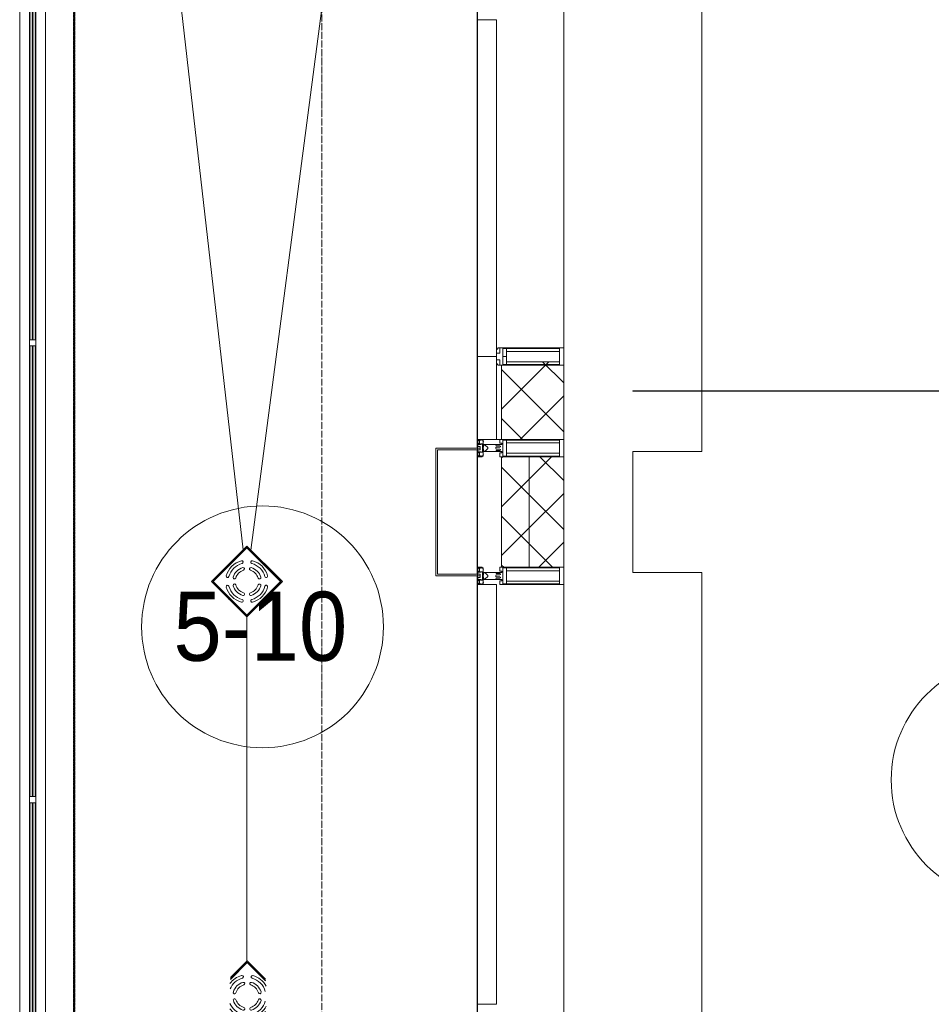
# Model space of a CAD drawing. Header units: millimetres. Extents: x 5617 to 132318, y 7718 to 193536.
# Tile 17 of 81: x 27186 to 29825, y 26575 to 29425. Entities that reach past the tile are written whole.
import ezdxf

# ---------------------------------------------------------------- set-up
doc = ezdxf.new("R2010")
doc.units = ezdxf.units.MM
for name, pattern in [('Линия сетки', [25, 20, -2.5, 0, -2.5]), ('Штрих_3_1_5_', [4.5, 3, -1.5]), ('Штриховая_ш3 п1_5', [4.5, 3, -1.5])]:
    doc.linetypes.add(name, pattern=pattern)
doc.layers.add('_Разделитель помещений_', color=4, linetype='Штриховая_ш3 п1_5', lineweight=40, true_color=0x00ffff)
for name, color, linetype, lineweight in [('Арматура трубопроводов', 7, 'Continuous', 18), ('Балясины', 7, 'Continuous', 30), ('Импосты витража', 7, 'Continuous', 18), ('Колонны', 7, 'Continuous', 18), ('Марки помещений', 7, 'Continuous', 20), ('Ограждение', 7, 'Continuous', 18), ('Оси', 7, 'Continuous', 9), ('Панели витража', 7, 'Continuous', 18), ('Перекрытия', 7, 'Continuous', 18), ('Поручни', 7, 'Continuous', 18), ('Сантехнические приборы', 7, 'Continuous', 18), ('Стены', 7, 'Continuous', 18), ('Стены разрез', 7, 'Continuous', 40), ('Стены штриховка', 7, 'Continuous', 40), ('Элементы узлов', 7, 'Continuous', 18)]:
    doc.layers.add(name, color=color, linetype=linetype, lineweight=lineweight)
doc.styles.add('Arial_3', font='arial.ttf', dxfattribs={"width": 0.9, "height": 200})
pattern_1 = [(45, (0, 0), (-70.71068, 70.71068), []), (135, (0, 0), (-70.71068, -70.71068), [])]

# ---------------------------------------------------------------- blocks, each defined once
blk = doc.blocks.new('135_SLK_K4_AR_rvt-1-МКСС_К4_L13_45_000_')
at = {"layer": '_Разделитель помещений_', "color": 131, "linetype": 'Штрих_3_1_5_', "true_color": 0xaaffff}
for p, q in [((94432.5, 32817.5), (94432.5, 25882.5)), ((94432.5, 25882.5), (94432.5, 32817.5))]:
    blk.add_line(p, q, dxfattribs=at)
at = {"layer": 'Перекрытия', "color": 253, "true_color": 0xaaaaaa}
for p, q in [((96249.8, 29450), (96249.8, 28175)), ((96249.8, 28175), (96049.8, 28175)), ((96049.8, 28175), (96049.8, 27825)), ((96049.8, 27825), (96249.8, 27825)), ((96249.8, 27825), (96249.8, 26550))]:
    blk.add_line(p, q, dxfattribs=at)
at = {"layer": 'Стены', "color": 253, "true_color": 0xaaaaaa}
for p, q in [((96249.8, 28350.4), (96050, 28350.4)), ((96050, 28350.4), (98950, 28350.4)), ((96050, 28349.6), (96050, 28350.4)), ((96050, 28349.6), (96050, 28350.4)), ((98950, 28349.6), (96050, 28349.6)), ((96050, 28349.6), (96249.8, 28349.6))]:
    blk.add_line(p, q, dxfattribs=at)
blk = doc.blocks.new('Ограждение - 18Lx18W-7431883-МКСС_К4_L13_45_000_')
at = {"layer": 'Балясины', "color": 253, "lineweight": 5, "true_color": 0xaaaaaa}
for p, q in [((9, 9), (-9, 9)), ((-9, 9), (-9, -9)), ((9, -9), (9, 9)), ((-9, -9), (9, -9))]:
    blk.add_line(p, q, dxfattribs=at)
blk = doc.blocks.new('Ограждение - Ограждение-5832313-МКСС_К4_L13_45_000_')
at = {"layer": 'Ограждение', "lineweight": 5}
h = blk.add_hatch(color=256, dxfattribs=at)
h.paths.add_polyline_path([(11554, 10445.5), (11562, 10445.5), (11562, 11758.5), (11554, 11758.5), (11554, 11144.1)])
h.paths.add_polyline_path([(11554, 11776.5), (11562, 11776.5), (11562, 13080.5), (11554, 13080.5), (11554, 12340)])
h.paths.add_polyline_path([(11554, 13098.5), (11562, 13098.5), (11562, 14411.5), (11554, 14411.5), (11554, 13535.9)])
h = blk.add_hatch(color=256, dxfattribs=at)
h.paths.add_polyline_path([(11563, 10445.5), (11571, 10445.5), (11571, 11758.5), (11563, 11758.5), (11563, 11144.1)])
h.paths.add_polyline_path([(11563, 11776.5), (11571, 11776.5), (11571, 13080.5), (11563, 13080.5), (11563, 12340)])
h.paths.add_polyline_path([(11563, 13098.5), (11571, 13098.5), (11571, 14411.5), (11563, 14411.5), (11563, 13535.9)])
at = {"layer": 'Поручни', "color": 253, "lineweight": 5, "true_color": 0xaaaaaa}
for p, q in [((11525, 10445.5), (11525, 14411.5)), ((11525, 14411.5), (11553.5, 14411.5)), ((11553.5, 13098.5), (11553.5, 14411.5)), ((11562, 14411.5), (11554, 14411.5)), ((11554, 14411.5), (11554, 13098.5)), ((11562, 13098.5), (11562, 14411.5)), ((11562, 14411.5), (11563, 14411.5)), ((11571, 14411.5), (11563, 14411.5)), ((11563, 14411.5), (11563, 13098.5)), ((11571, 13098.5), (11571, 14411.5)), ((11571.5, 13098.5), (11571.5, 14411.5)), ((11571.5, 14411.5), (11600, 14411.5)), ((11600, 14411.5), (11600, 10445.5)), ((11553.5, 11776.5), (11553.5, 13080.5)), ((11554, 13080.5), (11554, 11776.5)), ((11562, 11776.5), (11562, 13080.5)), ((11563, 13080.5), (11563, 11776.5)), ((11571, 11776.5), (11571, 13080.5)), ((11571.5, 11776.5), (11571.5, 13080.5)), ((11553.5, 10445.5), (11553.5, 11758.5)), ((11554, 11758.5), (11554, 10445.5)), ((11562, 10445.5), (11562, 11758.5)), ((11563, 11758.5), (11563, 10445.5)), ((11571, 10445.5), (11571, 11758.5)), ((11571.5, 10445.5), (11571.5, 11758.5)), ((11553.5, 10445.5), (11525, 10445.5)), ((11554, 10445.5), (11562, 10445.5)), ((11563, 10445.5), (11562, 10445.5)), ((11563, 10445.5), (11571, 10445.5)), ((11600, 10445.5), (11571.5, 10445.5))]:
    blk.add_line(p, q, dxfattribs=at)
at = {"rotation": 180}
for p in [(11562.5, 13089.5), (11562.5, 11767.5)]:
    blk.add_blockref('Ограждение - 18Lx18W-7431883-МКСС_К4_L13_45_000_', p, dxfattribs=at)
blk = doc.blocks.new('A_SLK_PAN_Type1 - Прямой тип панели-6537248-МКСС_К4_L13_45_000_')
at = {"layer": 'Колонны', "lineweight": 5}
for p, q in [((-185, 120), (185, 120)), ((-185, 0), (-185, 120)), ((-180, 115), (-180, 0)), ((180, 115), (-180, 115)), ((180, 0), (180, 115)), ((185, 120), (185, 0)), ((-180, 0), (-185, 0)), ((185, 0), (180, 0))]:
    blk.add_line(p, q, dxfattribs=at)
blk = doc.blocks.new('System Panel - A_PAN_Glass-7493331-МКСС_К4_L13_45_000_')
at = {"layer": 'Панели витража', "color": 253, "lineweight": 5, "true_color": 0xaaaaaa}
for p, q in [((473.5, 55), (-487.5, 55)), ((-487.5, 55), (-487.5, 0)), ((487.5, 0), (487.5, 55)), ((-487.5, 0), (487.5, 0))]:
    blk.add_line(p, q, dxfattribs=at)
blk = doc.blocks.new('Rectangular Mullion - R_StandardFrame_50Wx250H-4674740-МКСС_К4_L13_45_000_')
at = {"layer": 'Импосты витража', "color": 253, "lineweight": 5, "true_color": 0xaaaaaa}
for p, q in [((95600, 20320), (95600, 20680)), ((95850, 20660), (95850, 20685)), ((95850, 20315), (95850, 20340))]:
    blk.add_line(p, q, dxfattribs=at)
blk = doc.blocks.new('Rectangular Mullion - 50Wx250H-2623690-МКСС_К4_L13_45_000_')
at = {"layer": 'Элементы узлов', "color": 253, "lineweight": 5, "true_color": 0xaaaaaa}
for p, q in [((-25, 65.2), (-25, 250)), ((-25, 250), (0, 250)), ((-23, 237.3), (0, 237.3)), ((-23, 237.3), (-23, 73.6)), ((-14.9, 84), (-14.9, 237.3)), ((25, 250), (0, 250)), ((23, 237.3), (0, 237.3)), ((14.9, 84), (14.9, 237.3)), ((23, 237.3), (23, 73.6)), ((25, 65.2), (25, 250)), ((-14, 65.2), (-25, 65.2)), ((0, 84), (-23, 84)), ((-0.5, 73.6), (-23, 73.6)), ((-14, 71.3), (-14, 65.2)), ((-10, 71.3), (-14, 71.3)), ((-10, 53), (-10, 71.3)), ((-7, 65.2), (-5.9, 67.3)), ((-7, 65.2), (-7, 54.7)), ((-4.1, 67.3), (-5.9, 67.3)), ((-4.1, 67.3), (-2.9, 65.1)), ((-2.9, 65.1), (-2.9, 54.6)), ((0, 84), (23, 84)), ((0.5, 73.6), (23, 73.6)), ((4.1, 67.3), (2.9, 65.1)), ((2.9, 65.1), (2.9, 54.6)), ((4.1, 67.3), (5.9, 67.3)), ((7, 65.2), (5.9, 67.3)), ((7, 65.2), (7, 54.7)), ((10, 71.3), (14, 71.3)), ((10, 53), (10, 71.3)), ((14, 71.3), (14, 65.2)), ((14, 65.2), (25, 65.2)), ((-8.7, 53), (-10, 53)), ((-10, 53), (-10, 17)), ((-8.7, 53), (-7, 54.7)), ((-8.5, 23), (-1.5, 30)), ((-1.3, 53), (-2.9, 54.6)), ((-1.5, 30), (0, 30)), ((0, 53), (-1.3, 53)), ((0, 53), (1.3, 53)), ((1.5, 30), (0, 30)), ((1.3, 53), (2.9, 54.6)), ((8.5, 23), (1.5, 30)), ((8.7, 53), (7, 54.7)), ((8.7, 53), (10, 53)), ((10, 53), (10, 17)), ((-23.8, 14.6), (-25, 14.2)), ((-25, 0), (-25, 14.2)), ((-22.3, 17), (-23.8, 17)), ((-23.8, 17), (-23.8, 14.6)), ((-22.5, 10.6), (-23.8, 14.6)), ((-22.5, 10.6), (-23.7, 9.9)), ((-23.7, 1.3), (-23.7, 9.9)), ((-23.7, 1.3), (-11.8, 1.3)), ((-23.2, 10.2), (-22.5, 8)), ((-22.5, 8), (-22.5, 4.5)), ((-21.3, 4.5), (-22.5, 4.5)), ((-22.3, 17), (-22.3, 16)), ((-22.3, 16), (-21.3, 16)), ((-19, 17.6), (-21.3, 16)), ((-21.3, 4.5), (-21.3, 6.5)), ((-21.3, 6.5), (-14.2, 6.5)), ((-18.4, 16.6), (-19, 17.6)), ((-7.4, 16.6), (-18.4, 16.6)), ((-14.2, 6.5), (-14.2, 4.5)), ((-13.2, 4.5), (-14.2, 4.5)), ((-13.2, 4.5), (-12.2, 7.2)), ((-12.7, 7.6), (-11.3, 11.4)), ((-12.7, 7.6), (-11.8, 6.9)), ((-12.2, 9), (-12.2, 14.8)), ((-12.2, 14.8), (0, 14.8)), ((-11.8, 1.3), (-11.8, 6.9)), ((-10.5, 11.2), (-11.3, 11.4)), ((-10.5, 1.5), (-10.5, 11.2)), ((-4.8, 1.5), (-10.5, 1.5)), ((-10, 17), (-7.5, 17)), ((-8.5, 18.5), (-8.5, 23)), ((-7.5, 18.5), (-8.5, 18.5)), ((-7.5, 17), (-7.5, 18.5)), ((-7.4, 18), (-7.4, 16.6)), ((-2.6, 18), (-7.4, 18)), ((0, 8), (-4.8, 8)), ((-4.8, 1.5), (-4.8, 8)), ((-2.6, 18), (-2.6, 16.8)), ((-2.6, 16.8), (0, 16.8)), ((2.6, 16.8), (0, 16.8)), ((0, 14.8), (0, 16.8)), ((0, 14.8), (0, 16.8)), ((12.2, 14.8), (0, 14.8)), ((0, 0), (0, 8)), ((0, 8), (4.8, 8)), ((0, 0), (0, 8)), ((2.6, 18), (2.6, 16.8)), ((2.6, 18), (7.4, 18)), ((4.8, 1.5), (4.8, 8)), ((4.8, 1.5), (10.5, 1.5)), ((7.4, 18), (7.4, 16.6)), ((7.4, 16.6), (18.4, 16.6)), ((7.5, 18.5), (8.5, 18.5)), ((7.5, 17), (7.5, 18.5)), ((10, 17), (7.5, 17)), ((8.5, 18.5), (8.5, 23)), ((10.5, 11.2), (11.3, 11.4)), ((10.5, 1.5), (10.5, 11.2)), ((12.7, 7.6), (11.3, 11.4)), ((12.7, 7.6), (11.8, 6.9)), ((11.8, 1.3), (11.8, 6.9)), ((23.7, 1.3), (11.8, 1.3)), ((12.2, 9), (12.2, 14.8)), ((13.2, 4.5), (12.2, 7.2)), ((13.2, 4.5), (14.2, 4.5)), ((21.3, 6.5), (14.2, 6.5)), ((14.2, 6.5), (14.2, 4.5)), ((18.4, 16.6), (19, 17.6)), ((19, 17.6), (21.3, 16)), ((22.3, 16), (21.3, 16)), ((21.3, 4.5), (21.3, 6.5)), ((21.3, 4.5), (22.5, 4.5)), ((22.3, 17), (22.3, 16)), ((22.3, 17), (23.8, 17)), ((22.5, 10.6), (23.8, 14.6)), ((22.5, 10.6), (23.7, 9.9)), ((23.2, 10.2), (22.5, 8)), ((22.5, 8), (22.5, 4.5)), ((23.7, 1.3), (23.7, 9.9)), ((23.8, 17), (23.8, 14.6)), ((23.8, 14.6), (25, 14.2)), ((25, 0), (25, 14.2)), ((-25, 0), (0, 0)), ((25, 0), (0, 0))]:
    blk.add_line(p, q, dxfattribs=at)
for centre, start, end in [((-0.5, 73.1), 360, 90), ((0.5, 73.1), 90, 180)]:
    blk.add_arc(centre, 0.5, start, end, dxfattribs=at)
blk = doc.blocks.new('System Panel - A_PAN_Glass-7492433-МКСС_К4_L13_45_000_')
at = {"layer": 'Панели витража', "color": 253, "lineweight": 5, "true_color": 0xaaaaaa}
for p, q in [((607.5, 55), (-607.5, 55)), ((-607.5, 55), (-607.5, 0)), ((607.5, 0), (607.5, 55)), ((-607.5, 0), (607.5, 0))]:
    blk.add_line(p, q, dxfattribs=at)
blk = doc.blocks.new('Rectangular Mullion - R_StandardFrame_50Wx250H-5822618-МКСС_К4_L13_45_000_')
at = {"layer": 'Импосты витража', "color": 253, "lineweight": 5, "true_color": 0xaaaaaa}
for p, q in [((95600, 27790), (95600, 27815)), ((95850, 26550), (95850, 27815)), ((95600, 26552.5), (95600, 26575))]:
    blk.add_line(p, q, dxfattribs=at)
blk = doc.blocks.new('Rectangular Mullion - R_StandardFrame_50Wx250H-5866730-МКСС_К4_L13_45_000_')
at = {"layer": 'Импосты витража', "color": 253, "lineweight": 5, "true_color": 0xaaaaaa}
for p, q in [((95600, 29425), (95600, 29447.5)), ((95850, 28475), (95850, 29450))]:
    blk.add_line(p, q, dxfattribs=at)
blk = doc.blocks.new('Rectangular Mullion - R_StandardFrame_50Wx250H-5866731-МКСС_К4_L13_45_000_')
at = {"layer": 'Импосты витража', "color": 253, "lineweight": 5, "true_color": 0xaaaaaa}
for p, q in [((95600, 28185), (95600, 28210)), ((95850, 28185), (95850, 28210))]:
    blk.add_line(p, q, dxfattribs=at)
blk = doc.blocks.new('Rectangular Mullion - 50Wx250H-3927046-МКСС_К4_L13_45_000_')
at = {"layer": 'Элементы узлов', "color": 253, "lineweight": 5, "true_color": 0xaaaaaa}
for p, q in [((0, 250), (-25, 250)), ((-25, 250), (-25, 237.3)), ((-25, 65.2), (-25, 250)), ((-25, 250), (0, 250)), ((-23, 237.3), (0, 237.3)), ((-23, 237.3), (0, 237.3)), ((-23, 237.3), (-23, 73.6)), ((0, 237.3), (-14.9, 237.3)), ((-14.9, 237.3), (-14.9, 84)), ((-14.9, 84), (-14.9, 237.3)), ((25, 250), (0, 250)), ((25, 250), (0, 250)), ((14.9, 237.3), (0, 237.3)), ((0, 237.3), (23, 237.3)), ((23, 237.3), (0, 237.3)), ((14.9, 84), (14.9, 237.3)), ((14.9, 84), (14.9, 237.3)), ((23, 237.3), (23, 73.6)), ((25, 237.3), (25, 250)), ((25, 65.2), (25, 250)), ((-25, 73.6), (-25, 65.2)), ((-25, 65.2), (-25, 60.2)), ((-10, 65.2), (-25, 65.2)), ((-25, 65.2), (-25, 60.2)), ((-25, 65.2), (-10, 65.2)), ((-10, 65.2), (-25, 65.2)), ((0, 84), (-23, 84)), ((-23, 84), (-23, 73.6)), ((0, 84), (-23, 84)), ((-23, 73.6), (0, 73.6)), ((0, 73.6), (-23, 73.6)), ((-0.5, 73.6), (-23, 73.6)), ((-14.9, 84), (0, 84)), ((-10, 55), (-10, 65.2)), ((-10, 65.2), (-10, 55)), ((-10, 55), (-10, 65.2)), ((0, 84), (14.9, 84)), ((23, 84), (0, 84)), ((0, 84), (0, 73.6)), ((0, 84), (23, 84)), ((0, 73.6), (0, 84)), ((0, 73.6), (23, 73.6)), ((23, 73.6), (0, 73.6)), ((0.5, 73.6), (23, 73.6)), ((10, 65.2), (10, 55)), ((25, 65.2), (10, 65.2)), ((10, 55), (10, 65.2)), ((10, 65.2), (25, 65.2)), ((10, 65.2), (25, 65.2)), ((10, 55), (10, 65.2)), ((23, 73.6), (23, 84)), ((25, 65.2), (25, 73.6)), ((25, 65.2), (25, 60.2)), ((25, 60.2), (25, 65.2)), ((-10, 55), (-14, 55)), ((-14, 55), (-10, 55)), ((-10, 55), (0, 55)), ((0, 55), (-10, 55)), ((0, 55), (10, 55)), ((0, 55), (10, 55)), ((10, 55), (14, 55)), ((10, 55), (14, 55))]:
    blk.add_line(p, q, dxfattribs=at)
for centre, start, end in [((-14, 69.1), 218.9723, 270), ((-14, 69.1), 218.9723, 270), ((-14, 69.1), 218.9723, 270), ((14, 69.1), 270, 321.0277), ((14, 69.1), 270, 321.0277), ((14, 69.1), 270, 321.0277)]:
    blk.add_arc(centre, 14.1, start, end, dxfattribs=at)
blk = doc.blocks.new('HL_RU_balcony and terrace drain_HL5100T-A-200505 - HL_Трап для балконов и террас_HL5100T-7525323-МКСС_К4_L13_45_000_')
at = {"layer": 'Арматура трубопроводов', "color": 253, "lineweight": 5, "true_color": 0xaaaaaa}
for centre, radius, start, end in [((0, 0), 62, 72.513, 119.9633), ((0, 0), 62, 150.0367, 189.0812), ((-50.2, 29), 4, 330.0367, 150.0367), ((-29, 50.2), 4, 119.9633, 299.9633), ((0, 0), 54, 60.0367, 119.9633), ((-17.8, 33.6), 4, 117.8755, 297.8755), ((0, 0), 42, 62.1245, 117.8755), ((0, 0), 34, 62.1245, 117.8755), ((17.8, 33.6), 4, 242.1245, 62.1245), ((0, 0), 54, 150.0367, 201.9505), ((0, 0), 42, 152.1245, 207.8755), ((-33.6, 17.8), 4, 332.1245, 152.1245), ((0, 0), 34, 152.1245, 207.8755), ((33.6, 17.8), 4, 27.8755, 207.8755), ((0, 0), 34, 332.1245, 27.8755), ((0, 0), 42, 332.1245, 27.8755), ((0, 0), 54, 330.0367, 29.9633), ((0, 0), 62, 330.0367, 17.487), ((-33.6, -17.8), 4, 207.8755, 27.8755), ((33.6, -17.8), 4, 152.1245, 332.1245), ((50.2, -29), 4, 150.0367, 330.0367), ((-17.8, -33.6), 4, 62.1245, 242.1245), ((0, 0), 54, 247.4381, 299.9633), ((0, 0), 42, 242.1245, 297.8755), ((0, 0), 34, 242.1245, 297.8755), ((0, 0), 62, 260.9188, 299.9633), ((17.8, -33.6), 4, 297.8755, 117.8755), ((29, -50.2), 4, 299.9633, 119.9633)]:
    blk.add_arc(centre, radius, start, end, dxfattribs=at)
at = {"layer": 'Сантехнические приборы', "color": 253, "lineweight": 5, "true_color": 0xaaaaaa}
for p, q in [((-72.5, 3.6), (-72.5, 72.5)), ((2.7, 72.5), (-72.5, 72.5)), ((-70, 70), (-70, 1.1)), ((-70, 70), (5.2, 70)), ((6.2, 69), (-69, 69)), ((-69, 69), (-69, 0.1)), ((69, -28.1), (69, 6.2)), ((70, -27.3), (70, 5.2)), ((72.5, 2.7), (72.5, -24.6)), ((0.1, -69), (28.1, -69)), ((1.1, -70), (27.1, -70)), ((24.6, -72.5), (4.2, -72.5))]:
    blk.add_line(p, q, dxfattribs=at)
blk = doc.blocks.new('HL_RU_balcony and terrace drain_HL5100T-A-200505 - HL_Трап для балконов и террас_HL5100T-V100-МКСС_К4_L13_45_000_')
at = {"layer": 'Арматура трубопроводов', "color": 253, "lineweight": 5, "true_color": 0xaaaaaa}
for centre, radius, start, end in [((0, 0), 62, 60.0367, 119.9633), ((0, 0), 62, 150.0367, 209.9633), ((-50.2, 29), 4, 330.0367, 150.0367), ((-29, 50.2), 4, 119.9633, 299.9633), ((0, 0), 54, 60.0367, 119.9633), ((-17.8, 33.6), 4, 117.8755, 297.8755), ((0, 0), 42, 62.1245, 117.8755), ((0, 0), 34, 62.1245, 117.8755), ((17.8, 33.6), 4, 242.1245, 62.1245), ((29, 50.2), 4, 240.0367, 60.0367), ((50.2, 29), 4, 29.9633, 209.9633), ((0, 0), 62, 330.0367, 29.9633), ((0, 0), 54, 150.0367, 209.9633), ((0, 0), 42, 152.1245, 207.8755), ((-33.6, 17.8), 4, 332.1245, 152.1245), ((0, 0), 34, 152.1245, 207.8755), ((33.6, 17.8), 4, 27.8755, 207.8755), ((0, 0), 34, 332.1245, 27.8755), ((0, 0), 42, 332.1245, 27.8755), ((0, 0), 54, 330.0367, 29.9633), ((-50.2, -29), 4, 209.9633, 29.9633), ((-33.6, -17.8), 4, 207.8755, 27.8755), ((33.6, -17.8), 4, 152.1245, 332.1245), ((50.2, -29), 4, 150.0367, 330.0367), ((-29, -50.2), 4, 60.0367, 240.0367), ((0, 0), 62, 240.0367, 299.9633), ((0, 0), 54, 240.0367, 299.9633), ((-17.8, -33.6), 4, 62.1245, 242.1245), ((0, 0), 42, 242.1245, 297.8755), ((0, 0), 34, 242.1245, 297.8755), ((17.8, -33.6), 4, 297.8755, 117.8755), ((29, -50.2), 4, 299.9633, 119.9633)]:
    blk.add_arc(centre, radius, start, end, dxfattribs=at)
at = {"layer": 'Сантехнические приборы', "color": 253, "lineweight": 5, "true_color": 0xaaaaaa}
for p, q in [((-72.5, -72.5), (-72.5, 72.5)), ((72.5, 72.5), (-72.5, 72.5)), ((-70, 70), (-70, -70)), ((-70, 70), (70, 70)), ((69, 69), (-69, 69)), ((-69, 69), (-69, -69)), ((69, -69), (69, 69)), ((70, -70), (70, 70)), ((72.5, 72.5), (72.5, -72.5)), ((72.5, -72.5), (-72.5, -72.5)), ((-70, -70), (70, -70)), ((-69, -69), (69, -69))]:
    blk.add_line(p, q, dxfattribs=at)
for start, end in [(90, 91.6217), (88.3783, 90), (178.3783, 181.6217), (358.3783, 0.768), (268.3783, 270), (270, 271.6217)]:
    blk.add_arc((0, 0), 72.9, start, end, dxfattribs=at)
blk = doc.blocks.new('135_SLK_K4_AR_FCD_rvt-1-МКСС_К4_L13_45_000_')
at = {"layer": 'Стены разрез', "lineweight": 5, "true_color": 0xaaaaaa}
h = blk.add_hatch(dxfattribs=at)
h.set_pattern_fill('FP_4', color=253, style=0, pattern_type=2)
h.set_pattern_definition(pattern_1)
h.paths.add_polyline_path([(95850, 28210), (95850, 28425), (95837.3, 28425), (95837.3, 28435.1), (95684, 28435.1), (95684, 28427), (95673.6, 28427), (95673.6, 28425), (95670, 28425), (95670, 28210)])
h = blk.add_hatch(dxfattribs=at)
h.set_pattern_fill('FP_4', color=253, style=0, pattern_type=2)
h.set_pattern_definition(pattern_1)
h.paths.add_polyline_path([(95750, 27840), (95750, 28160), (95670, 28160), (95670, 27840)])
h = blk.add_hatch(dxfattribs=at)
h.set_pattern_fill('FP_4', color=253, style=0, pattern_type=2)
h.set_pattern_definition(pattern_1)
h.paths.add_polyline_path([(95850, 27840), (95850, 28160), (95750, 28160), (95750, 27840)])
at = {"layer": 'Перекрытия', "color": 253, "lineweight": 5, "true_color": 0xaaaaaa}
for p, q in [((94350, 32897.9), (94922, 27890.6)), ((94944.4, 27889.9), (95599.8, 32900)), ((95599.8, 29447.5), (95599.8, 28185)), ((95599.8, 28180), (95599.8, 27820)), ((95599.8, 27815), (95599.8, 26552.5)), ((94932.5, 26699.7), (94932.5, 27696.8)), ((94932.5, 26694.8), (94932.5, 26696.2))]:
    blk.add_line(p, q, dxfattribs=at)
at = {"layer": 'Стены разрез', "color": 253, "lineweight": 9, "true_color": 0xaaaaaa}
for p, q in [((95600, 28450), (95600, 28210)), ((95655, 28450), (95600, 28450)), ((95850, 28210), (95850, 28425)), ((95600, 28210), (95850, 28210)), ((95670, 28160), (95670, 27840)), ((95850, 28160), (95670, 28160)), ((95850, 27840), (95850, 28160)), ((95670, 27840), (95850, 27840))]:
    blk.add_line(p, q, dxfattribs=at)
at = {"layer": 'Стены штриховка', "color": 253, "lineweight": 9, "true_color": 0xaaaaaa}
for p, q in [((95655, 28210), (95655, 28436)), ((95670, 28210), (95670, 28425)), ((95750, 27840), (95750, 28160))]:
    blk.add_line(p, q, dxfattribs=at)
at = {"layer": 'Импосты витража', "color": 253, "lineweight": 5, "true_color": 0xaaaaaa}
for name, p in [('Rectangular Mullion - R_StandardFrame_50Wx250H-5866730-МКСС_К4_L13_45_000_', (0, 0)), ('Rectangular Mullion - R_StandardFrame_50Wx250H-5866731-МКСС_К4_L13_45_000_', (0, 0)), ('Rectangular Mullion - R_StandardFrame_50Wx250H-4674740-МКСС_К4_L13_45_000_', (0, 7500)), ('Rectangular Mullion - R_StandardFrame_50Wx250H-5822618-МКСС_К4_L13_45_000_', (0, 0))]:
    blk.add_blockref(name, p, dxfattribs=at)
at = {"layer": 'Импосты витража', "color": 253, "lineweight": 5, "true_color": 0xaaaaaa, "rotation": 270}
for name, p in [('Rectangular Mullion - 50Wx250H-3927046-МКСС_К4_L13_45_000_', (95600, 28450)), ('Rectangular Mullion - 50Wx250H-2623690-МКСС_К4_L13_45_000_', (95600, 28185)), ('Rectangular Mullion - 50Wx250H-2623690-МКСС_К4_L13_45_000_', (95600, 27815))]:
    blk.add_blockref(name, p, dxfattribs=at)
at = {"layer": 'Колонны', "color": 253, "lineweight": 5, "true_color": 0xaaaaaa, "rotation": 89.99999999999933}
blk.add_blockref('A_SLK_PAN_Type1 - Прямой тип панели-6537248-МКСС_К4_L13_45_000_', (95600, 28000), dxfattribs=at)
at = {"layer": 'Ограждение', "color": 253, "lineweight": 5, "true_color": 0xaaaaaa}
blk.add_blockref('Ограждение - Ограждение-5832313-МКСС_К4_L13_45_000_', (82750, 15400), dxfattribs=at)
at = {"layer": 'Панели витража', "color": 253, "lineweight": 5, "true_color": 0xaaaaaa, "rotation": 270}
for name, p in [('System Panel - A_PAN_Glass-7493331-МКСС_К4_L13_45_000_', (95600, 28937.5)), ('System Panel - A_PAN_Glass-7492433-МКСС_К4_L13_45_000_', (95600, 27182.5))]:
    blk.add_blockref(name, p, dxfattribs=at)
at = {"layer": 'Сантехнические приборы', "color": 253, "lineweight": 5, "true_color": 0xaaaaaa, "rotation": 314.9999999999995}
for name, p in [('HL_RU_balcony and terrace drain_HL5100T-A-200505 - HL_Трап для балконов и террас_HL5100T-V100-МКСС_К4_L13_45_000_', (94932.9, 27798.9)), ('HL_RU_balcony and terrace drain_HL5100T-A-200505 - HL_Трап для балконов и террас_HL5100T-7525323-МКСС_К4_L13_45_000_', (94933.7, 26598.4))]:
    blk.add_blockref(name, p, dxfattribs=at)
blk = doc.blocks.new('050_Марка_Помещение - Номер-620969-МКСС_К4_L13_45_000_')
at = {"layer": 'Марки помещений'}
blk.add_circle((0, 0), 3.5, dxfattribs=at)

msp = doc.modelspace()

# ---------------------------------------------------------------- linework, layer by layer
at = {"layer": 'Оси', "linetype": 'Линия сетки'}
msp.add_line((28060.8, 12025.7), (28060.8, 33050), dxfattribs=at)

# ---------------------------------------------------------------- block references
at = {"lineweight": 5}
for name in ['135_SLK_K4_AR_FCD_rvt-1-МКСС_К4_L13_45_000_', '135_SLK_K4_AR_rvt-1-МКСС_К4_L13_45_000_']:
    msp.add_blockref(name, (-67089.2, 0), dxfattribs=at)
at = {"layer": 'Марки помещений', "xscale": 99.99999999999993, "yscale": 99.99999999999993, "zscale": 99.99999999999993}
for p in [(27888.9, 27667.6), (30058.8, 27224.7)]:
    msp.add_blockref('050_Марка_Помещение - Номер-620969-МКСС_К4_L13_45_000_', p, dxfattribs=at)

# ---------------------------------------------------------------- texts
at = {"layer": 'Марки помещений', "lineweight": 9, "insert": (27630.9, 27769.3), "char_height": 200, "width": 620.506, "attachment_point": 1, "style": 'Arial_3'}
msp.add_mtext('5-10', dxfattribs=at)

doc.saveas('drawing.dxf')
